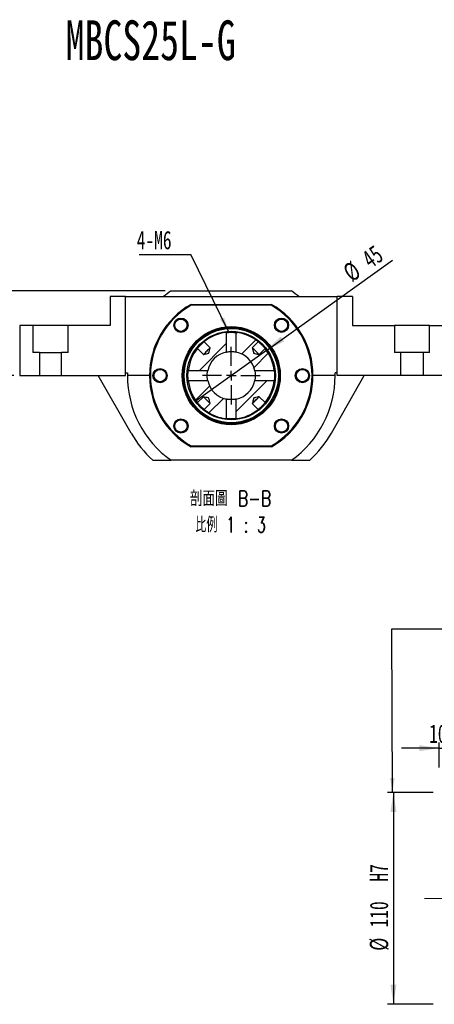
# Model space of a CAD drawing. Header units: millimetres. Extents: x 9 to 329, y 1 to 198.
# Tile 2 of 4: x 119 to 191, y 27 to 198. Entities that reach past the tile are written whole.
import ezdxf

# ---------------------------------------------------------------- set-up
doc = ezdxf.new("R2010")
doc.units = ezdxf.units.MM
doc.linetypes.add('CENTERX2', pattern=[20.32, 12.7, -2.54, 2.54, -2.54])
doc.layers.add('圖層0', color=7, linetype='Continuous')
doc.styles.add('SLDTEXTSTYLE0', font='TXT', dxfattribs={"width": 0.7})
doc.styles.add('SLDTEXTSTYLE1', font='TXT', dxfattribs={"width": 0.7, "bigfont": 'bigfont'})
doc.styles.add('SLDTEXTSTYLE3', font='TXT', dxfattribs={"width": 0.633333})
doc.styles.add('SLDTEXTSTYLE4', font='TXT', dxfattribs={"width": 0.75, "bigfont": 'bigfont'})
doc.styles.add('SLDTEXTSTYLE5', font='TXT', dxfattribs={"width": 0.65625, "bigfont": 'bigfont'})
doc.dimstyles.new('SLDDIMSTYLE1', dxfattribs={"dimtxt": 0.18, "dimasz": 2.5, "dimexe": 0, "dimexo": 0.0625, "dimgap": 0, "dimtad": 0, "dimtih": 1, "dimtoh": 1, "dimdec": 0, "dimrnd": 1e-09, "dimzin": 0, "dimdsep": 46, "dimtxsty": 'Standard', "dimsah": 1, "dimcen": 0.09, "dimadec": 0, "dimazin": 0, "dimtfac": 2.5, "dimtdec": 0, "dimtofl": 0, "dimtmove": 0, "dimatfit": 3, "dimfxl": 1, "dimfrac": 2, "dimtolj": 1, "dimtzin": 0, "dimarcsym": 0})
doc.dimstyles.new('SLDDIMSTYLE2', dxfattribs={"dimtxt": 3.389974, "dimasz": 2.5, "dimexe": 0, "dimexo": 0.0625, "dimgap": 0.847493, "dimtad": 1, "dimlfac": 3, "dimrnd": 1e-09, "dimzin": 12, "dimdsep": 46, "dimtxsty": 'SLDTEXTSTYLE0', "dimsah": 1, "dimcen": 0.09, "dimadec": 0, "dimazin": 3, "dimtfac": 1, "dimtofl": 0, "dimtmove": 0, "dimatfit": 3, "dimfxl": 1, "dimfrac": 2, "dimtolj": 1, "dimtzin": 12, "dimarcsym": 0})
doc.dimstyles.new('SLDDIMSTYLE3', dxfattribs={"dimtxt": 3.389974, "dimasz": 2.5, "dimexe": 0, "dimexo": 0.0625, "dimgap": 0.847493, "dimtad": 1, "dimlfac": 3, "dimrnd": 1e-09, "dimzin": 12, "dimdsep": 46, "dimtxsty": 'SLDTEXTSTYLE0', "dimblk1": 'NONE', "dimsah": 1, "dimcen": 0, "dimadec": 0, "dimazin": 3, "dimtfac": 1, "dimtmove": 0, "dimatfit": 3, "dimldrblk": 'NONE', "dimfxl": 1, "dimfrac": 2, "dimtolj": 1, "dimtzin": 12, "dimarcsym": 0})
doc.dimstyles.new('SLDDIMSTYLE4', dxfattribs={"dimtxt": 3.389974, "dimasz": 2.5, "dimexe": 0, "dimexo": 0.0625, "dimgap": 0.847493, "dimtad": 1, "dimdec": 1, "dimlfac": 3, "dimrnd": 1e-09, "dimzin": 12, "dimdsep": 46, "dimtxsty": 'SLDTEXTSTYLE0', "dimsah": 1, "dimcen": 0.09, "dimadec": 0, "dimazin": 3, "dimtfac": 1, "dimtdec": 1, "dimtofl": 0, "dimtmove": 0, "dimatfit": 3, "dimfxl": 1, "dimfrac": 2, "dimtolj": 1, "dimtzin": 12, "dimarcsym": 0})
doc.dimstyles.new('SLDDIMSTYLE5', dxfattribs={"dimtxt": 3.389974, "dimasz": 2.5, "dimexe": 0, "dimexo": 0.0625, "dimgap": 0.847493, "dimtad": 1, "dimdec": 1, "dimlfac": 3, "dimrnd": 1e-09, "dimzin": 12, "dimdsep": 46, "dimtxsty": 'SLDTEXTSTYLE0', "dimsah": 1, "dimcen": 0.09, "dimadec": 0, "dimazin": 3, "dimtfac": 1, "dimtdec": 1, "dimtmove": 0, "dimatfit": 0, "dimfxl": 1, "dimfrac": 2, "dimtolj": 1, "dimtzin": 12, "dimarcsym": 0})

# ---------------------------------------------------------------- blocks, each defined once
blk = doc.blocks.new('SW_SYMBOL_HOLE_DIAM')
at = {"layer": '圖層0', "color": 0}
blk.add_line((300, 0), (700, 1000), dxfattribs=at)
blk.add_circle((500, 500), 350, dxfattribs=at)
blk = doc.blocks.new('SW_SYMBOL_HOLE_SPOT')
at = {"layer": '圖層0', "color": 0}
for p, q in [((0, 875), (0, 75)), ((1600, 75), (1600, 875)), ((0, 75), (1600, 75))]:
    blk.add_line(p, q, dxfattribs=at)
blk = doc.blocks.new('SW_NOTE_1')
at = {"layer": '圖層0', "color": 0}
blk.add_line((21.87, 0), (0, 0), dxfattribs=at)
at = {"layer": '圖層0', "color": 0, "xscale": 0.003964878, "yscale": 0.003964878, "zscale": 0.003964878}
for name, p in [('SW_SYMBOL_HOLE_DIAM', (5.92, 5.63)), ('SW_SYMBOL_HOLE_SPOT', (0.4, 0.4)), ('SW_SYMBOL_HOLE_DIAM', (7.6, 0.4))]:
    blk.add_blockref(name, p, dxfattribs=at)
at = {"layer": '圖層0', "color": 0, "char_height": 3.175, "attachment_point": 1}
for s, insert, style in [('6 -', (0.4, 9.33), 'SLDTEXTSTYLE3'), ('14\\M+18AD1\\M+190FA', (9.94, 9.33), 'SLDTEXTSTYLE1'), ('20', (11.62, 4.1), 'SLDTEXTSTYLE0')]:
    blk.add_mtext(s, dxfattribs=dict(at, insert=insert, style=style))
blk = doc.blocks.new('_D_9')
at = {"layer": '圖層0', "color": 7}
for p, q in [((144.45, 150.68), (108.22, 150.68)), ((109.22, 136.01), (109.22, 150.68)), ((118.22, 136.01), (108.22, 136.01))]:
    blk.add_line(p, q, dxfattribs=at)
for points in [[(109.22, 150.68), (108.7, 147.29), (109.74, 147.29)], [(109.22, 136.01), (109.74, 139.4), (108.7, 139.4)]]:
    blk.add_solid(points, dxfattribs=at)
at = {"layer": '圖層0', "color": 7, "insert": (105.13, 141.57), "char_height": 3.175, "attachment_point": 1, "rotation": 90, "style": 'SLDTEXTSTYLE0'}
blk.add_mtext('44', dxfattribs=at)
blk = doc.blocks.new('_D_10')
at = {"layer": '圖層0', "color": 7}
for q in [(183.82, 156.01), (149.79, 131.64)]:
    blk.add_line((161.99, 140.38), q, dxfattribs=at)
blk.add_solid([(161.99, 140.38), (165.05, 141.93), (164.44, 142.77)], dxfattribs=at)
at = {"layer": '圖層0', "color": 7, "char_height": 3.175, "attachment_point": 1, "rotation": 35.6085, "style": 'SLDTEXTSTYLE0'}
for s, insert in [('45', (178.21, 157.02)), ('%%c', (174.95, 154.68))]:
    blk.add_mtext(s, dxfattribs=dict(at, insert=insert))
blk = doc.blocks.new('_NONE')
blk = doc.blocks.new('SW_NOTE_2')
at = {"layer": '圖層0', "color": 0, "char_height": 2.6458, "attachment_point": 2}
for s, insert, style in [('\\M+19655\\M+196CA\\M+19AA4 B-B', (8.27, 3.41), 'SLDTEXTSTYLE4'), ('\\M+194E4\\M+197E1 1 : 3', (8.27, -1.12), 'SLDTEXTSTYLE5')]:
    blk.add_mtext(s, dxfattribs=dict(at, insert=insert, style=style))
blk = doc.blocks.new('SW_NOTE_3')
at = {"layer": '圖層0', "color": 0}
blk.add_line((-8.95, 0), (0, 0), dxfattribs=at)
at = {"layer": '圖層0', "color": 0, "insert": (-9.37, 4.1), "char_height": 3.175, "attachment_point": 1, "style": 'SLDTEXTSTYLE0'}
blk.add_mtext('4-M6', dxfattribs=at)
blk = doc.blocks.new('SW_CENTERMARKSYMBOL_7')
at = {"layer": '圖層0', "color": 0}
for p, q in [((0, 1.67), (0, 5)), ((-1.67, 0), (-5, 0)), ((0, 0), (-0.83, 0)), ((0, 0), (0, 0.83)), ((0, 0), (0, -0.83)), ((0, 0), (0.83, 0)), ((1.67, 0), (5, 0)), ((0, -1.67), (0, -5))]:
    blk.add_line(p, q, dxfattribs=at)
blk = doc.blocks.new('_D_11')
at = {"layer": '圖層0', "color": 7}
for p, q in [((190.9, 63.85), (183, 63.85)), ((184, 63.85), (184, 27.18)), ((190.9, 27.18), (183, 27.18))]:
    blk.add_line(p, q, dxfattribs=at)
for points in [[(184, 63.85), (183.48, 60.46), (184.52, 60.46)], [(184, 27.18), (184.52, 30.57), (183.48, 30.57)]]:
    blk.add_solid(points, dxfattribs=at)
at = {"layer": '圖層0', "color": 7, "char_height": 3.175, "attachment_point": 1, "rotation": 90, "style": 'SLDTEXTSTYLE0'}
for s, insert in [('H7', (179.91, 48.43)), ('110', (179.91, 40.48)), ('%%c', (179.91, 36.46))]:
    blk.add_mtext(s, dxfattribs=dict(at, insert=insert))
blk = doc.blocks.new('_D_12')
at = {"layer": '圖層0', "color": 7}
for p, q in [((191.9, 68.18), (191.9, 72.51)), ((195.3, 63.85), (195.3, 72.51)), ((191.9, 71.51), (185.38, 71.51)), ((191.9, 71.51), (195.3, 71.51)), ((195.3, 71.51), (201.82, 71.51))]:
    blk.add_line(p, q, dxfattribs=at)
for points in [[(191.9, 71.51), (188.51, 72.04), (188.51, 70.99)], [(195.3, 71.51), (198.69, 70.99), (198.69, 72.04)]]:
    blk.add_solid(points, dxfattribs=at)
at = {"layer": '圖層0', "color": 7, "insert": (190.18, 75.61), "char_height": 3.175, "attachment_point": 1, "style": 'SLDTEXTSTYLE0'}
blk.add_mtext('10.2', dxfattribs=at)

msp = doc.modelspace()

# ---------------------------------------------------------------- hatches: boundary and pattern name
at = {"linetype": 'Continuous', "lineweight": 18}
h = msp.add_hatch(dxfattribs=at)
h.set_pattern_fill('ANSI31', style=0)
edge = h.paths.add_edge_path(flags=0)
edge.add_spline(control_points=[(152.2365, 140.8413), (152.2221, 140.7835), (152.2077, 140.7257), (152.1933, 140.668), (152.1624, 140.544), (152.1315, 140.4199), (152.1005, 140.2959), (152.0846, 140.2318), (152.0686, 140.1677), (152.0526, 140.1036), (152.0443, 140.0705), (152.0361, 140.0374), (152.0278, 140.0042), (152.0235, 139.9871), (152.0193, 139.97), (152.015, 139.9529), (152.0128, 139.944), (152.0106, 139.9352), (152.0084, 139.9263), (152.0072, 139.9218), (152.0061, 139.9172), (152.005, 139.9126), (152.0044, 139.9102), (152.0038, 139.9079), (152.0032, 139.9055), (152.0029, 139.9043), (152.0026, 139.9031), (152.0023, 139.9018), (152.0021, 139.9012), (152.0019, 139.9006), (152.0018, 139.8999), (152.0017, 139.8996), (152.0016, 139.8993), (152.0015, 139.899), (152.0014, 139.8988), (152.0013, 139.8986), (152.0012, 139.8984), (152.0011, 139.8983), (152.0011, 139.8982), (152.0009, 139.8981), (152.0008, 139.898), (152.0006, 139.8979), (152.0005, 139.8979), (151.9997, 139.8975), (151.9988, 139.8974), (151.998, 139.8971), (151.9947, 139.8963), (151.9914, 139.8955), (151.9881, 139.8946), (151.9748, 139.8913), (151.9616, 139.888), (151.9483, 139.8847), (151.8953, 139.8715), (151.8423, 139.8583), (151.7893, 139.8451), (151.5774, 139.7922), (151.3654, 139.7394), (151.1535, 139.6865), (151.1217, 139.6786), (151.0898, 139.6707), (151.058, 139.6627)], knot_values=[0.00166202, 0.00166202, 0.00166202, 0.00166202, 0.00219775, 0.00219775, 0.00219775, 0.00334814, 0.00334814, 0.00334814, 0.00394268, 0.00394268, 0.00394268, 0.00424995, 0.00424995, 0.00424995, 0.00440875, 0.00440875, 0.00440875, 0.00449082, 0.00449082, 0.00449082, 0.00453324, 0.00453324, 0.00453324, 0.00455518, 0.00455518, 0.00455518, 0.00456653, 0.00456653, 0.00456653, 0.00457243, 0.00457243, 0.00457243, 0.00457555, 0.00457555, 0.00457555, 0.00457728, 0.00457728, 0.00457728, 0.00457851, 0.00457851, 0.00457851, 0.0045802, 0.0045802, 0.0045802, 0.00458795, 0.00458795, 0.00458795, 0.00461881, 0.00461881, 0.00461881, 0.00474224, 0.00474224, 0.00474224, 0.00523596, 0.00523596, 0.00523596, 0.00721082, 0.00721082, 0.00721082, 0.00750736, 0.00750736, 0.00750736, 0.00750736], weights=[1, 1, 1, 1, 1, 1, 1, 1, 1, 1, 1, 1, 1, 1, 1, 1, 1, 1, 1, 1, 1, 1, 1, 1, 1, 1, 1, 1, 1, 1, 1, 1, 1, 1, 1, 1, 1, 1, 1, 1, 1, 1, 1, 1, 1, 1, 1, 1, 1, 1, 1, 1, 1, 1, 1, 1, 1, 1, 1, 1, 1], degree=3, periodic=0)
edge.add_line((151.058, 139.6627), (150.0302, 140.6906))
edge.add_arc((155.8899, 136.0094), 7.5, 141.379368, 173.492498)
edge.add_line((148.4382, 136.8594), (151.8109, 136.8594))
edge.add_arc((155.8899, 136.0094), 4.1667, 101.770963, 168.229037, ccw=False)
edge.add_line((155.0399, 140.0884), (155.0399, 143.461))
edge.add_arc((155.8899, 136.0094), 7.5, 96.507502, 128.620632)
edge.add_line((151.2087, 141.8691), (152.2365, 140.8413))
h = msp.add_hatch(dxfattribs=at)
h.set_pattern_fill('ANSI31', style=0)
edge = h.paths.add_edge_path(flags=0)
edge.add_line((161.7496, 140.6906), (160.7218, 139.6627))
edge.add_spline(control_points=[(160.7218, 139.6627), (160.69, 139.6707), (160.6581, 139.6786), (160.6263, 139.6865), (160.4144, 139.7394), (160.2024, 139.7922), (159.9904, 139.8451), (159.9375, 139.8583), (159.8845, 139.8715), (159.8315, 139.8847), (159.8182, 139.888), (159.805, 139.8913), (159.7917, 139.8946), (159.7884, 139.8955), (159.7851, 139.8963), (159.7818, 139.8971), (159.781, 139.8974), (159.7801, 139.8975), (159.7793, 139.8979), (159.7792, 139.8979), (159.779, 139.898), (159.7788, 139.8981), (159.7787, 139.8982), (159.7786, 139.8983), (159.7786, 139.8984), (159.7785, 139.8986), (159.7784, 139.8988), (159.7783, 139.899), (159.7782, 139.8993), (159.7781, 139.8996), (159.778, 139.8999), (159.7779, 139.9006), (159.7777, 139.9012), (159.7775, 139.9018), (159.7772, 139.9031), (159.7769, 139.9043), (159.7766, 139.9055), (159.776, 139.9079), (159.7754, 139.9102), (159.7748, 139.9126), (159.7737, 139.9172), (159.7725, 139.9218), (159.7714, 139.9263), (159.7692, 139.9352), (159.767, 139.944), (159.7648, 139.9529), (159.7605, 139.97), (159.7562, 139.9871), (159.752, 140.0042), (159.7437, 140.0374), (159.7355, 140.0705), (159.7272, 140.1036), (159.7112, 140.1677), (159.6952, 140.2318), (159.6793, 140.2959), (159.6483, 140.4199), (159.6174, 140.544), (159.5865, 140.668), (159.5721, 140.7257), (159.5577, 140.7835), (159.5433, 140.8413)], knot_values=[0.00756879, 0.00756879, 0.00756879, 0.00756879, 0.007864, 0.007864, 0.007864, 0.00982999, 0.00982999, 0.00982999, 0.01032149, 0.01032149, 0.01032149, 0.01044437, 0.01044437, 0.01044437, 0.01047509, 0.01047509, 0.01047509, 0.01048281, 0.01048281, 0.01048281, 0.01048449, 0.01048449, 0.01048449, 0.01048572, 0.01048572, 0.01048572, 0.01048744, 0.01048744, 0.01048744, 0.01049054, 0.01049054, 0.01049054, 0.01049642, 0.01049642, 0.01049642, 0.01050772, 0.01050772, 0.01050772, 0.01052955, 0.01052955, 0.01052955, 0.01057178, 0.01057178, 0.01057178, 0.01065349, 0.01065349, 0.01065349, 0.01081158, 0.01081158, 0.01081158, 0.01111747, 0.01111747, 0.01111747, 0.01170934, 0.01170934, 0.01170934, 0.01285457, 0.01285457, 0.01285457, 0.0133879, 0.0133879, 0.0133879, 0.0133879], weights=[1, 1, 1, 1, 1, 1, 1, 1, 1, 1, 1, 1, 1, 1, 1, 1, 1, 1, 1, 1, 1, 1, 1, 1, 1, 1, 1, 1, 1, 1, 1, 1, 1, 1, 1, 1, 1, 1, 1, 1, 1, 1, 1, 1, 1, 1, 1, 1, 1, 1, 1, 1, 1, 1, 1, 1, 1, 1, 1, 1, 1], degree=3, periodic=0)
edge.add_line((159.5433, 140.8413), (160.5711, 141.8691))
edge.add_arc((155.8899, 136.0094), 7.5, 51.379368, 83.492498)
edge.add_line((156.7399, 143.461), (156.7399, 140.0884))
edge.add_arc((155.8899, 136.0094), 4.1667, 11.770963, 78.229037, ccw=False)
edge.add_line((159.9689, 136.8594), (163.3416, 136.8594))
edge.add_arc((155.8899, 136.0094), 7.5, 6.507502, 38.620632)
h = msp.add_hatch(dxfattribs=at)
h.set_pattern_fill('ANSI31', style=0)
edge = h.paths.add_edge_path(flags=0)
edge.add_spline(control_points=[(151.058, 132.356), (151.3548, 132.282), (151.6517, 132.208), (151.9485, 132.1339), (151.957, 132.1318), (151.9655, 132.1297), (151.974, 132.1276), (151.9784, 132.1265), (151.9828, 132.1254), (151.9872, 132.1243), (151.9895, 132.1237), (151.9918, 132.1231), (151.994, 132.1226), (151.9952, 132.1223), (151.9964, 132.122), (151.9976, 132.1217), (151.9982, 132.1215), (151.9988, 132.1214), (151.9994, 132.1212), (151.9997, 132.1211), (152, 132.121), (152.0003, 132.1209), (152.0005, 132.1208), (152.0007, 132.1208), (152.0008, 132.1207), (152.001, 132.1206), (152.0011, 132.1205), (152.0011, 132.1204), (152.0013, 132.1202), (152.0013, 132.12), (152.0014, 132.1199), (152.0017, 132.119), (152.0019, 132.1181), (152.0022, 132.1172), (152.0031, 132.1136), (152.004, 132.11), (152.0049, 132.1064), (152.0085, 132.0921), (152.0121, 132.0777), (152.0156, 132.0633), (152.03, 132.0059), (152.0443, 131.9485), (152.0586, 131.891), (152.1159, 131.6613), (152.1732, 131.4315), (152.2304, 131.2018), (152.2325, 131.1937), (152.2345, 131.1856), (152.2365, 131.1775)], knot_values=[0.00941064, 0.00941064, 0.00941064, 0.00941064, 0.01216402, 0.01216402, 0.01216402, 0.01224288, 0.01224288, 0.01224288, 0.01228364, 0.01228364, 0.01228364, 0.01230472, 0.01230472, 0.01230472, 0.01231563, 0.01231563, 0.01231563, 0.01232131, 0.01232131, 0.01232131, 0.01232431, 0.01232431, 0.01232431, 0.01232598, 0.01232598, 0.01232598, 0.01232721, 0.01232721, 0.01232721, 0.01232899, 0.01232899, 0.01232899, 0.01233738, 0.01233738, 0.01233738, 0.01237083, 0.01237083, 0.01237083, 0.0125046, 0.0125046, 0.0125046, 0.01303969, 0.01303969, 0.01303969, 0.01518005, 0.01518005, 0.01518005, 0.01525558, 0.01525558, 0.01525558, 0.01525558], weights=[1, 1, 1, 1, 1, 1, 1, 1, 1, 1, 1, 1, 1, 1, 1, 1, 1, 1, 1, 1, 1, 1, 1, 1, 1, 1, 1, 1, 1, 1, 1, 1, 1, 1, 1, 1, 1, 1, 1, 1, 1, 1, 1, 1, 1, 1, 1, 1, 1], degree=3, periodic=0)
edge.add_line((152.2365, 131.1775), (151.2087, 130.1496))
edge.add_arc((155.8899, 136.0094), 7.5, 231.379368, 263.492498)
edge.add_line((155.0399, 128.5577), (155.0399, 131.9303))
edge.add_arc((155.8899, 136.0094), 4.1667, 191.770963, 258.229037, ccw=False)
edge.add_line((151.8109, 135.1594), (148.4382, 135.1594))
edge.add_arc((155.8899, 136.0094), 7.5, 186.507502, 218.620632)
edge.add_line((150.0302, 131.3281), (151.058, 132.356))
h = msp.add_hatch(dxfattribs=at)
h.set_pattern_fill('ANSI31', style=0)
edge = h.paths.add_edge_path(flags=0)
edge.add_line((160.7218, 132.356), (161.7496, 131.3281))
edge.add_arc((155.8899, 136.0094), 7.5, 321.379368, 353.492498)
edge.add_line((163.3416, 135.1594), (159.9689, 135.1594))
edge.add_arc((155.8899, 136.0094), 4.1667, 281.770963, 348.229037, ccw=False)
edge.add_line((156.7399, 131.9303), (156.7399, 128.5577))
edge.add_arc((155.8899, 136.0094), 7.5, 276.507502, 308.620632)
edge.add_line((160.5711, 130.1496), (159.5433, 131.1775))
edge.add_spline(control_points=[(159.5433, 131.1775), (159.5512, 131.2093), (159.5592, 131.2411), (159.5671, 131.2729), (159.6199, 131.4849), (159.6728, 131.6968), (159.7256, 131.9088), (159.7388, 131.9618), (159.752, 132.0148), (159.7653, 132.0678), (159.7686, 132.081), (159.7719, 132.0943), (159.7752, 132.1075), (159.776, 132.1108), (159.7768, 132.1141), (159.7777, 132.1174), (159.7779, 132.1183), (159.7781, 132.1191), (159.7784, 132.1199), (159.7785, 132.1201), (159.7785, 132.1203), (159.7787, 132.1204), (159.7787, 132.1205), (159.7789, 132.1206), (159.779, 132.1207), (159.7791, 132.1208), (159.7793, 132.1208), (159.7795, 132.1209), (159.7798, 132.121), (159.7802, 132.1211), (159.7805, 132.1212), (159.7811, 132.1214), (159.7818, 132.1216), (159.7824, 132.1217), (159.7836, 132.122), (159.7848, 132.1223), (159.7861, 132.1226), (159.7884, 132.1232), (159.7908, 132.1238), (159.7931, 132.1244), (159.7977, 132.1256), (159.8023, 132.1267), (159.8069, 132.1278), (159.8157, 132.1301), (159.8246, 132.1323), (159.8334, 132.1345), (159.8505, 132.1387), (159.8677, 132.143), (159.8848, 132.1473), (159.9179, 132.1555), (159.951, 132.1638), (159.9842, 132.1721), (160.0483, 132.188), (160.1123, 132.204), (160.1764, 132.22), (160.3005, 132.2509), (160.4245, 132.2818), (160.5485, 132.3128), (160.6063, 132.3272), (160.664, 132.3416), (160.7218, 132.356)], knot_values=[0.00756879, 0.00756879, 0.00756879, 0.00756879, 0.007864, 0.007864, 0.007864, 0.00982999, 0.00982999, 0.00982999, 0.01032149, 0.01032149, 0.01032149, 0.01044437, 0.01044437, 0.01044437, 0.01047509, 0.01047509, 0.01047509, 0.01048281, 0.01048281, 0.01048281, 0.01048449, 0.01048449, 0.01048449, 0.01048572, 0.01048572, 0.01048572, 0.01048744, 0.01048744, 0.01048744, 0.01049054, 0.01049054, 0.01049054, 0.01049642, 0.01049642, 0.01049642, 0.01050772, 0.01050772, 0.01050772, 0.01052955, 0.01052955, 0.01052955, 0.01057178, 0.01057178, 0.01057178, 0.01065349, 0.01065349, 0.01065349, 0.01081158, 0.01081158, 0.01081158, 0.01111747, 0.01111747, 0.01111747, 0.01170934, 0.01170934, 0.01170934, 0.01285457, 0.01285457, 0.01285457, 0.0133879, 0.0133879, 0.0133879, 0.0133879], weights=[1, 1, 1, 1, 1, 1, 1, 1, 1, 1, 1, 1, 1, 1, 1, 1, 1, 1, 1, 1, 1, 1, 1, 1, 1, 1, 1, 1, 1, 1, 1, 1, 1, 1, 1, 1, 1, 1, 1, 1, 1, 1, 1, 1, 1, 1, 1, 1, 1, 1, 1, 1, 1, 1, 1, 1, 1, 1, 1, 1, 1], degree=3, periodic=0)

# ---------------------------------------------------------------- linework, layer by layer
at = {"color": 7, "linetype": 'Continuous', "lineweight": 25}
for p, q in [((145.4549, 150.676), (166.3249, 150.676)), ((134.8899, 149.676), (134.8899, 144.676)), ((137.5566, 149.676), (134.8899, 149.676)), ((137.5566, 136.0094), (137.5566, 149.676)), ((137.5566, 149.676), (174.2232, 149.676)), ((148.9197, 148.3427), (148.9637, 148.176)), ((148.9197, 148.3427), (162.8601, 148.3427)), ((162.8161, 148.176), (162.8601, 148.3427)), ((174.2232, 136.0094), (174.2232, 149.676)), ((176.8899, 149.676), (174.2232, 149.676)), ((176.8899, 149.676), (176.8899, 144.676)), ((162.8161, 148.176), (148.9637, 148.176)), ((146.2179, 145.2985), (146.3316, 145.478)), ((165.1791, 145.6813), (165.373, 145.5584)), ((119.2232, 144.676), (119.2232, 136.0094)), ((121.5012, 144.676), (119.2232, 144.676)), ((121.5012, 144.676), (121.5012, 140.0094)), ((127.6119, 144.676), (121.5012, 144.676)), ((127.6119, 140.0094), (127.6119, 144.676)), ((134.8899, 144.676), (127.6119, 144.676)), ((155.0399, 143.461), (155.0399, 140.0884)), ((156.7399, 140.0884), (156.7399, 143.461)), ((176.8899, 144.676), (184.1679, 144.676)), ((184.1679, 144.676), (184.1679, 140.0094)), ((190.2786, 144.676), (184.1679, 144.676)), ((190.2786, 140.0094), (190.2786, 144.676)), ((190.2786, 144.676), (192.5566, 144.676)), ((152.2365, 140.8413), (151.2087, 141.8691)), ((160.5711, 141.8691), (159.5433, 140.8413)), ((122.6413, 140.0094), (121.5012, 140.0094)), ((122.6413, 140.0094), (122.6413, 136.0094)), ((122.6413, 140.0094), (126.4719, 140.0094)), ((127.6119, 140.0094), (126.4719, 140.0094)), ((126.4719, 136.0094), (126.4719, 140.0094)), ((150.0302, 140.6906), (151.058, 139.6627)), ((160.7218, 139.6627), (161.7496, 140.6906)), ((185.3079, 140.0094), (184.1679, 140.0094)), ((185.3079, 136.0094), (185.3079, 140.0094)), ((189.1385, 140.0094), (185.3079, 140.0094)), ((189.1385, 140.0094), (189.1385, 136.0094)), ((190.2786, 140.0094), (189.1385, 140.0094)), ((137.5566, 136.5094), (137.8968, 136.5094)), ((151.8109, 136.8594), (148.4382, 136.8594)), ((163.3416, 136.8594), (159.9689, 136.8594)), ((174.2232, 136.5094), (173.883, 136.5094)), ((119.2232, 136.0094), (122.6413, 136.0094)), ((122.6413, 136.0094), (126.4719, 136.0094)), ((126.4719, 136.0094), (137.5566, 136.0094)), ((138.5341, 126.0708), (132.8429, 136.0094)), ((141.7232, 136.0094), (137.8899, 136.0094)), ((142.4823, 135.7387), (142.4384, 135.9348)), ((148.4382, 135.1594), (151.8109, 135.1594)), ((159.9689, 135.1594), (163.3416, 135.1594)), ((169.2975, 136.2801), (169.3496, 136.0475)), ((173.8899, 136.0094), (170.0566, 136.0094)), ((173.2457, 126.0708), (178.9369, 136.0094)), ((185.3079, 136.0094), (174.2232, 136.0094)), ((189.1385, 136.0094), (185.3079, 136.0094)), ((192.5566, 136.0094), (189.1385, 136.0094)), ((151.058, 132.356), (150.0302, 131.3281)), ((155.0399, 131.9303), (155.0399, 128.5577)), ((156.7399, 128.5577), (156.7399, 131.9303)), ((161.7496, 131.3281), (160.7218, 132.356)), ((151.2087, 130.1496), (152.2365, 131.1775)), ((159.5433, 131.1775), (160.5711, 130.1496)), ((146.6007, 126.3374), (146.3771, 126.4791)), ((165.5619, 126.7202), (165.4296, 126.5115)), ((148.9197, 123.676), (148.9637, 123.8427)), ((162.8601, 123.676), (148.9197, 123.676)), ((148.9637, 123.8427), (162.8161, 123.8427)), ((162.8161, 123.8427), (162.8601, 123.676)), ((142.2925, 121.3427), (145.4549, 121.3427)), ((166.3249, 121.3427), (145.4549, 121.3427)), ((166.3249, 121.3427), (169.4873, 121.3427))]:
    msp.add_line(p, q, dxfattribs=at)
at = {"color": 7, "linetype": 'Continuous', "lineweight": 25, "flags": 128}
for points in [[(152.2365, 140.8413), (152.2163, 140.8211), (152.1574, 140.7622), (152.0638, 140.6685), (151.9418, 140.5465), (151.7997, 140.4044), (151.6473, 140.252), (151.4948, 140.0996), (151.3528, 139.9575), (151.2307, 139.8355), (151.1371, 139.7418), (151.0782, 139.6829), (151.058, 139.6627)], [(160.7218, 139.6627), (160.7016, 139.6829), (160.6427, 139.7418), (160.549, 139.8355), (160.427, 139.9575), (160.285, 140.0996), (160.1325, 140.252), (159.9801, 140.4044), (159.838, 140.5465), (159.716, 140.6685), (159.6224, 140.7622), (159.5635, 140.8211), (159.5433, 140.8413)], [(151.058, 132.356), (151.0782, 132.3358), (151.1371, 132.2769), (151.2307, 132.1832), (151.3528, 132.0612), (151.4948, 131.9192), (151.6473, 131.7667), (151.7997, 131.6143), (151.9418, 131.4722), (152.0638, 131.3502), (152.1574, 131.2566), (152.2163, 131.1976), (152.2365, 131.1775)], [(159.5433, 131.1775), (159.5635, 131.1976), (159.6224, 131.2566), (159.716, 131.3502), (159.838, 131.4722), (159.9801, 131.6143), (160.1325, 131.7667), (160.285, 131.9192), (160.427, 132.0612), (160.549, 132.1832), (160.6427, 132.2769), (160.7016, 132.3358), (160.7218, 132.356)]]:
    msp.add_lwpolyline(points, dxfattribs=at)
at = {"color": 7, "linetype": 'Continuous', "lineweight": 25}
for centre, radius in [((147.1689, 144.7303), 1.2333), ((147.1689, 144.7303), 1.1333), ((147.1689, 144.7303), 1.0667), ((164.6109, 144.7303), 1.2333), ((164.6109, 144.7303), 1.1333), ((164.6109, 144.7303), 1.0667), ((155.8899, 136.0094), 8.5), ((155.8899, 136.0094), 8.3333), ((155.8899, 136.0094), 8.1667), ((155.8899, 136.0094), 7.6667), ((143.5566, 136.0094), 1.2333), ((143.5566, 136.0094), 1.1333), ((143.5566, 136.0094), 1.0667), ((168.2232, 136.0094), 1.2333), ((168.2232, 136.0094), 1.1333), ((168.2232, 136.0094), 1.0667), ((147.1689, 127.2884), 1.2333), ((147.1689, 127.2884), 1.1333), ((147.1689, 127.2884), 1.0667), ((164.6109, 127.2884), 1.2333), ((164.6109, 127.2884), 1.1333), ((164.6109, 127.2884), 1.0667)]:
    msp.add_circle(centre, radius, dxfattribs=at)
for radius, start, end in [(18, 125.430945, 130.601061), (18, 49.398939, 54.569055), (14.1667, 119.472932, 240.527068), (14.1667, 299.472932, 60.527068), (14, 119.651845, 240.348155), (14, 299.651845, 60.348155), (7.5, 96.507502, 128.620632), (7.5, 51.379368, 83.492498), (7.5, 141.379368, 173.492498), (4.1667, 101.770963, 168.229037), (4.1667, 11.770963, 78.229037), (7.5, 6.507502, 38.620632), (18, 178.408246, 180), (18, 0, 1.591754), (18, 180, 234.569055), (7.5, 186.507502, 218.620632), (4.1667, 191.770963, 258.229037), (4.1667, 281.770963, 348.229037), (7.5, 321.379368, 353.492498), (18, 305.430945, 0), (7.5, 231.379368, 263.492498), (7.5, 276.507502, 308.620632), (20, 209.797016, 227.166572), (20, 312.833428, 330.202984)]:
    msp.add_arc((155.8899, 136.0094), radius, start, end, dxfattribs=at)
for points, knots in [([(147.7371, 145.6813), (147.6752, 145.7139), (147.5588, 145.7751), (147.3713, 145.8243), (147.1877, 145.8432), (147.0032, 145.8308), (146.8232, 145.7883), (146.5956, 145.6919), (146.3774, 145.5309), (146.2624, 145.3634), (146.2179, 145.2985)], [0, 0, 0, 0, 0.120508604, 0.226454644, 0.332400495, 0.438346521, 0.544292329, 0.650238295, 0.864438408, 1, 1, 1, 1]), ([(148.1862, 145.2231), (148.1188, 145.3289), (148.0008, 145.5142), (147.8162, 145.6312), (147.7371, 145.6813)], [0, 0, 0, 0, 0.571560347, 1, 1, 1, 1]), ([(165.5619, 144.1622), (165.5945, 144.2241), (165.6557, 144.3405), (165.7049, 144.5279), (165.7237, 144.7116), (165.7114, 144.896), (165.6688, 145.076), (165.5725, 145.3036), (165.4114, 145.5219), (165.244, 145.6368), (165.1791, 145.6813)], [0, 0, 0, 0, 0.120508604, 0.226454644, 0.332400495, 0.438346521, 0.544292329, 0.650238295, 0.864438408, 1, 1, 1, 1]), ([(155.0399, 143.461), (155.041, 143.4612), (155.0455, 143.4617), (155.11, 143.469), (155.2766, 143.4852), (155.5135, 143.5014), (155.7929, 143.5106), (156.0826, 143.5087), (156.3505, 143.4965), (156.5654, 143.4796), (156.7116, 143.4644), (156.7305, 143.4621), (156.7399, 143.461)], [0, 0, 0, 0, 0.03585002, 0.14254114, 0.24948163, 0.35702574, 0.46459061, 0.5715628, 0.67825446, 0.78540452, 0.89305098, 1, 1, 1, 1]), ([(165.0562, 143.6943), (165.0693, 143.6983), (165.2042, 143.739), (165.3894, 143.904), (165.5107, 144.0856), (165.5619, 144.1622)], [0, 0, 0, 0, 0.05886642, 0.60305775, 1, 1, 1, 1]), ([(150.0302, 140.6906), (150.0328, 140.6939), (150.0394, 140.7021), (150.1027, 140.7808), (150.2242, 140.9252), (150.3907, 141.1117), (150.5856, 141.3142), (150.7875, 141.5084), (150.9733, 141.6745), (151.1182, 141.7963), (151.1972, 141.8599), (151.2054, 141.8665), (151.2087, 141.8691)], [0, 0, 0, 0, 0.07151261, 0.17820339, 0.28534325, 0.39295764, 0.50033277, 0.60713216, 0.71391237, 0.82125761, 0.92887974, 1, 1, 1, 1]), ([(160.5711, 141.8691), (160.5744, 141.8664), (160.5826, 141.8599), (160.6613, 141.7965), (160.8058, 141.6751), (160.9922, 141.5085), (161.1948, 141.3137), (161.389, 141.1117), (161.555, 140.9259), (161.6769, 140.781), (161.7405, 140.702), (161.747, 140.6938), (161.7496, 140.6906)], [0, 0, 0, 0, 0.07151261, 0.17820339, 0.28534325, 0.39295764, 0.50033277, 0.60713216, 0.71391237, 0.82125761, 0.92887974, 1, 1, 1, 1]), ([(151.058, 139.6627), (151.0898, 139.6707), (151.3336, 139.7315), (151.6304, 139.8051), (151.9085, 139.875), (151.9781, 139.892), (151.9955, 139.8966), (151.9998, 139.8976), (152.0009, 139.8981), (152.0013, 139.8985), (152.0015, 139.8991), (152.0018, 139.9002), (152.0024, 139.9024), (152.0035, 139.9067), (152.0055, 139.9148), (152.0095, 139.9306), (152.0171, 139.9611), (152.0318, 140.0202), (152.0603, 140.1346), (152.1155, 140.3558), (152.1768, 140.6017), (152.2221, 140.7835), (152.2365, 140.8413)], [0, 0, 0, 0, 0.05061692, 0.3877124, 0.47198622, 0.49305474, 0.498322, 0.49964465, 0.49993285, 0.50014251, 0.50043811, 0.50097248, 0.50198431, 0.50393085, 0.5076917, 0.51496532, 0.52903795, 0.55626679, 0.60895184, 0.71089335, 0.90814257, 1, 1, 1, 1]), ([(155.0399, 140.0884), (155.0409, 140.0886), (155.045, 140.0895), (155.1063, 140.1023), (155.2681, 140.131), (155.5014, 140.1606), (155.7797, 140.1779), (156.0683, 140.1754), (156.335, 140.1546), (156.5539, 140.1242), (156.7004, 140.0968), (156.7391, 140.0886), (156.7399, 140.0884), (156.7399, 140.0884)], [0, 0, 0, 0, 0.03364189, 0.13868789, 0.24448675, 0.35226314, 0.46019684, 0.56625221, 0.6713293, 0.77775009, 0.8858485, 0.99334686, 1, 1, 1, 1]), ([(159.5433, 140.8413), (159.5577, 140.7835), (159.603, 140.6017), (159.6643, 140.3558), (159.7195, 140.1346), (159.748, 140.0202), (159.7627, 139.9611), (159.7703, 139.9306), (159.7743, 139.9148), (159.7763, 139.9067), (159.7774, 139.9024), (159.7779, 139.9002), (159.7783, 139.8991), (159.7785, 139.8985), (159.7789, 139.8981), (159.78, 139.8976), (159.7843, 139.8966), (159.8017, 139.892), (159.8713, 139.875), (160.1494, 139.8051), (160.4462, 139.7315), (160.69, 139.6707), (160.7218, 139.6627)], [0, 0, 0, 0, 0.09185742, 0.28910662, 0.39104812, 0.44373316, 0.470962, 0.48503463, 0.49230824, 0.4960691, 0.49801563, 0.49902747, 0.49956183, 0.49985743, 0.50006709, 0.50035529, 0.50167794, 0.50694521, 0.52801372, 0.61228753, 0.94938297, 1, 1, 1, 1]), ([(143.2859, 137.0836), (143.219, 137.0628), (143.0935, 137.0238), (142.9261, 136.9261), (142.7829, 136.8095), (142.6612, 136.6704), (142.5641, 136.513), (142.4713, 136.2839), (142.4308, 136.0157), (142.4679, 135.816), (142.4823, 135.7387)], [0, 0, 0, 0, 0.12050821, 0.22645424, 0.33240002, 0.43834628, 0.54429204, 0.65023799, 0.86443847, 1, 1, 1, 1]), ([(143.9187, 137.0783), (143.7991, 137.1048), (143.5876, 137.1515), (143.3773, 137.1041), (143.2859, 137.0836)], [0, 0, 0, 0, 0.56560217, 1, 1, 1, 1]), ([(148.4382, 135.1594), (148.4381, 135.1605), (148.4376, 135.1649), (148.4302, 135.2295), (148.4141, 135.3961), (148.3978, 135.6329), (148.3887, 135.9124), (148.3906, 136.202), (148.4027, 136.4699), (148.4196, 136.6848), (148.4349, 136.8311), (148.4371, 136.8499), (148.4382, 136.8594)], [0, 0, 0, 0, 0.03585002, 0.14254114, 0.24948163, 0.35702574, 0.46459061, 0.5715628, 0.67825446, 0.78540452, 0.89305098, 1, 1, 1, 1]), ([(151.8109, 135.1594), (151.8106, 135.1604), (151.8098, 135.1645), (151.797, 135.2258), (151.7682, 135.3876), (151.7386, 135.6209), (151.7213, 135.8991), (151.7239, 136.1878), (151.7446, 136.4544), (151.7751, 136.6733), (151.8024, 136.8199), (151.8107, 136.8585), (151.8108, 136.8593), (151.8109, 136.8594)], [0, 0, 0, 0, 0.03364189, 0.13868789, 0.24448675, 0.35226314, 0.46019684, 0.56625221, 0.6713293, 0.77775009, 0.8858485, 0.99334686, 1, 1, 1, 1]), ([(159.9689, 136.8594), (159.9691, 136.8584), (159.97, 136.8543), (159.9828, 136.7929), (160.0115, 136.6311), (160.0412, 136.3978), (160.0585, 136.1196), (160.0559, 135.8309), (160.0352, 135.5643), (160.0047, 135.3454), (159.9774, 135.1989), (159.9691, 135.1602), (159.969, 135.1594), (159.9689, 135.1594)], [0, 0, 0, 0, 0.03364189, 0.13868789, 0.24448675, 0.35226314, 0.46019684, 0.56625221, 0.6713293, 0.77775009, 0.8858485, 0.99334686, 1, 1, 1, 1]), ([(163.3416, 136.8594), (163.3417, 136.8582), (163.3422, 136.8538), (163.3496, 136.7892), (163.3657, 136.6226), (163.382, 136.3858), (163.3911, 136.1063), (163.3892, 135.8167), (163.3771, 135.5488), (163.3602, 135.3339), (163.3449, 135.1876), (163.3427, 135.1688), (163.3416, 135.1594)], [0, 0, 0, 0, 0.03585002, 0.14254114, 0.24948163, 0.35702574, 0.46459061, 0.5715628, 0.67825446, 0.78540452, 0.89305098, 1, 1, 1, 1]), ([(167.774, 134.9783), (167.7964, 134.9659), (167.9304, 134.8923), (168.1891, 134.8738), (168.4035, 134.9169), (168.4939, 134.9351)], [0, 0, 0, 0, 0.10436133, 0.62224556, 1, 1, 1, 1]), ([(168.4939, 134.9351), (168.5608, 134.9559), (168.6863, 134.9949), (168.8537, 135.0927), (168.9969, 135.2092), (169.1186, 135.3484), (169.2157, 135.5057), (169.3085, 135.7348), (169.349, 136.003), (169.3118, 136.2027), (169.2975, 136.2801)], [0, 0, 0, 0, 0.12050821, 0.22645424, 0.33240002, 0.43834628, 0.54429204, 0.65023799, 0.86443847, 1, 1, 1, 1]), ([(151.2087, 130.1496), (151.2054, 130.1523), (151.1972, 130.1588), (151.1185, 130.2222), (150.974, 130.3436), (150.7876, 130.5102), (150.585, 130.7051), (150.3908, 130.907), (150.2248, 131.0928), (150.1029, 131.2377), (150.0393, 131.3167), (150.0328, 131.3249), (150.0302, 131.3281)], [0, 0, 0, 0, 0.07151261, 0.17820339, 0.28534325, 0.39295764, 0.50033277, 0.60713216, 0.71391237, 0.82125761, 0.92887974, 1, 1, 1, 1]), ([(152.2365, 131.1775), (152.2345, 131.1856), (152.1752, 131.4234), (152.1019, 131.7188), (152.0262, 132.0202), (152.0077, 132.0957), (152.0028, 132.1145), (152.0017, 132.1192), (152.0012, 132.1204), (152.0008, 132.1207), (152.0002, 132.121), (151.9991, 132.1213), (151.997, 132.1218), (151.9929, 132.1229), (151.9851, 132.1248), (151.9699, 132.1286), (151.6602, 132.2058), (151.3548, 132.282), (151.058, 132.356)], [0, 0, 0, 0, 0.01289404, 0.37828928, 0.46963803, 0.49247517, 0.49818457, 0.49961746, 0.4999202, 0.50012894, 0.5004152, 0.50092987, 0.50190268, 0.50377357, 0.50738738, 0.51437679, 0.52789907, 1, 1, 1, 1]), ([(156.7399, 131.9303), (156.7319, 131.9286), (156.7153, 131.9251), (156.5819, 131.8993), (156.3751, 131.8687), (156.1307, 131.8471), (155.8681, 131.8402), (155.6065, 131.8493), (155.3541, 131.8752), (155.1609, 131.9059), (155.0554, 131.927), (155.0444, 131.9294), (155.0399, 131.9303)], [0, 0, 0, 0, 0.09840832, 0.2035978, 0.31065581, 0.4188344, 0.50002387, 0.60591303, 0.71175173, 0.81892199, 0.92709042, 1, 1, 1, 1]), ([(160.7218, 132.356), (160.664, 132.3416), (160.4823, 132.2962), (160.2364, 132.2349), (160.0151, 132.1798), (159.9008, 132.1513), (159.8417, 132.1365), (159.8111, 132.1289), (159.7954, 132.125), (159.7872, 132.1229), (159.783, 132.1219), (159.7808, 132.1213), (159.7796, 132.121), (159.779, 132.1207), (159.7786, 132.1204), (159.7781, 132.1193), (159.7771, 132.115), (159.7726, 132.0976), (159.7555, 132.028), (159.6857, 131.7499), (159.612, 131.4531), (159.5512, 131.2093), (159.5433, 131.1775)], [0, 0, 0, 0, 0.09185753, 0.28910673, 0.39104823, 0.44373328, 0.47096211, 0.48503474, 0.49230835, 0.49606921, 0.49801574, 0.49902758, 0.49956195, 0.49985755, 0.50006721, 0.50035541, 0.50167806, 0.50694532, 0.52801383, 0.61228764, 0.94938309, 1, 1, 1, 1]), ([(161.7496, 131.3281), (161.747, 131.3248), (161.7404, 131.3166), (161.6771, 131.2379), (161.5556, 131.0935), (161.389, 130.907), (161.1942, 130.7045), (160.9923, 130.5103), (160.8065, 130.3442), (160.6615, 130.2224), (160.5826, 130.1588), (160.5744, 130.1522), (160.5711, 130.1496)], [0, 0, 0, 0, 0.07151261, 0.17820339, 0.28534325, 0.39295764, 0.50033277, 0.60713216, 0.71391237, 0.82125761, 0.92887974, 1, 1, 1, 1]), ([(146.2179, 127.8565), (146.1853, 127.7946), (146.1241, 127.6783), (146.0749, 127.4908), (146.0561, 127.3071), (146.0684, 127.1227), (146.111, 126.9427), (146.2073, 126.7151), (146.3684, 126.4968), (146.5358, 126.3819), (146.6007, 126.3374)], [0, 0, 0, 0, 0.120508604, 0.226454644, 0.332400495, 0.438346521, 0.544292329, 0.650238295, 0.864438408, 1, 1, 1, 1]), ([(146.6621, 128.295), (146.5614, 128.2306), (146.3815, 128.1156), (146.2679, 127.9358), (146.2179, 127.8565)], [0, 0, 0, 0, 0.5595137, 1, 1, 1, 1]), ([(156.7399, 128.5577), (156.7305, 128.5566), (156.7118, 128.5544), (156.5665, 128.5392), (156.352, 128.5223), (156.1124, 128.5114), (155.8586, 128.5081), (155.6042, 128.5131), (155.3502, 128.5277), (155.1577, 128.5446), (155.0548, 128.556), (155.0441, 128.5572), (155.0399, 128.5577)], [0, 0, 0, 0, 0.10674532, 0.21349339, 0.32083701, 0.42846624, 0.50000155, 0.60693182, 0.7138453, 0.82118549, 0.92881575, 1, 1, 1, 1]), ([(163.5557, 126.9033), (163.5653, 126.8698), (163.6095, 126.7137), (163.7833, 126.5094), (163.9658, 126.3884), (164.0427, 126.3374)], [0, 0, 0, 0, 0.13682053, 0.63593648, 1, 1, 1, 1]), ([(164.0427, 126.3374), (164.1046, 126.3048), (164.221, 126.2436), (164.4085, 126.1944), (164.5921, 126.1755), (164.7766, 126.1879), (164.9566, 126.2304), (165.1842, 126.3268), (165.4024, 126.4878), (165.5173, 126.6553), (165.5619, 126.7202)], [0, 0, 0, 0, 0.120508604, 0.226454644, 0.332400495, 0.438346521, 0.544292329, 0.650238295, 0.864438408, 1, 1, 1, 1])]:
    msp.add_open_spline(points, degree=3, knots=knots, dxfattribs=at)
at = {"layer": '圖層0', "color": 7}
for p, q in [((183.8287, 63.8476), (183.6968, 92.1568)), ((183.6968, 92.1568), (223.5205, 92.1568))]:
    msp.add_line(p, q, dxfattribs=at)
at = {"layer": '圖層0', "color": 7, "linetype": 'CENTERX2', "lineweight": 18}
msp.add_line((281.2684, 45.5142), (189.3881, 45.5142), dxfattribs=at)
at = {"layer": '圖層0', "color": 7}
msp.add_solid([(183.8287, 63.8476), (184.2017, 66.3493), (183.4325, 66.3457)], dxfattribs=at)

# ---------------------------------------------------------------- block references
for name, p in [('SW_NOTE_3', (148.8759, 156.959)), ('SW_CENTERMARKSYMBOL_7', (155.8899, 136.0094)), ('SW_NOTE_1', (94.4944, 99.7696))]:
    msp.add_blockref(name, p, dxfattribs=at)
at = {"layer": '圖層0'}
msp.add_blockref('SW_NOTE_2', (147.5016, 112.6439), dxfattribs=at)

# ---------------------------------------------------------------- texts
at = {"layer": '圖層0', "color": 7, "insert": (127.1889, 197.4938), "char_height": 6.87917, "attachment_point": 1, "style": 'SLDTEXTSTYLE0'}
msp.add_mtext('MBCS25L-G', dxfattribs=at)

# ---------------------------------------------------------------- dimensions: what is measured, and where the dimension line sits
at = {"layer": '圖層0', "color": 7}
dim = msp.add_diameter_dim_2p(p1=(149.7923, 131.6425), p2=(161.9875, 140.3762), dimstyle='SLDDIMSTYLE3', dxfattribs=at)
dim.commit()
dim.dimension.update_dxf_attribs({"geometry": '_D_10', "text_midpoint": (180.6591, 153.7479), "dimtype": 163})
dim = msp.add_linear_dim(base=(109.2232, 150.676), p1=(119.2232, 136.0094), p2=(145.4549, 150.676), angle=90, dimstyle='SLDDIMSTYLE2', dxfattribs=at)
dim.commit()
dim.dimension.update_dxf_attribs({"geometry": '_D_9', "text_midpoint": (109.2232, 143.5567), "dimtype": 160})
dim = msp.add_linear_dim(base=(195.3021, 71.5143), p1=(191.9021, 67.1809), p2=(195.3021, 62.8476), dimstyle='SLDDIMSTYLE5', dxfattribs=at)
dim.commit()
dim.dimension.update_dxf_attribs({"geometry": '_D_12', "text_midpoint": (193.657, 71.5143), "dimtype": 160})
dim = msp.add_linear_dim(base=(184.0002, 27.1809), p1=(191.9021, 63.8476), p2=(191.9021, 27.1809), angle=90, text='%%c<>  H7', dimstyle='SLDDIMSTYLE4', dxfattribs=at)
dim.commit()
dim.dimension.update_dxf_attribs({"geometry": '_D_11', "text_midpoint": (184.0002, 44.9822), "dimtype": 160})

# ---------------------------------------------------------------- leaders
msp.add_leader([(155.3918, 143.6598), (148.8759, 156.959)], dimstyle='SLDDIMSTYLE1', dxfattribs=at)

doc.saveas('drawing.dxf')
